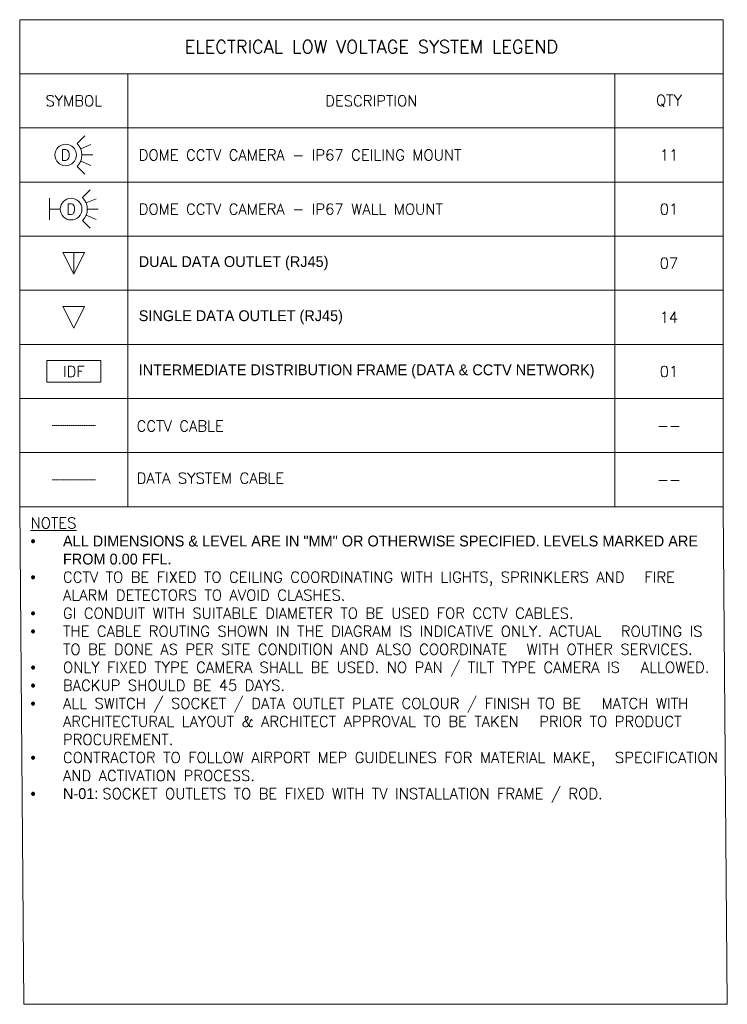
# Model space of a CAD drawing. Header units: millimetres. Extents: x -150 to 17700, y -13097 to 13830.
# Tile 1 of 67: x 0 to 6540, y -13097 to -4000. Entities that reach past the tile are written whole.
import ezdxf
from ezdxf.enums import TextEntityAlignment as Align

# ---------------------------------------------------------------- set-up
doc = ezdxf.new("R2010")
doc.units = ezdxf.units.MM
doc.header["$MEASUREMENT"] = 0
doc.linetypes.add('HIDDENX2', pattern=[0.75, 0.5, -0.25])
doc.layers.get('0').update_dxf_attribs({"lineweight": 5})
for name, color, linetype, lineweight, true_color in [('M-MEP-ELIT-CABLE', 7, 'HIDDENX2', 20, 0x960000), ('M-MEP-ELIT-DEVICES', 5, 'Continuous', 20, 0x0000ff), ('M-MEP-ELIT-EQUIP', 6, 'Continuous', 15, 0xff00ff), ('M-MEP-ELTV-CABLE', 7, 'HIDDENX2', 20, 0x007d00), ('M-MEP-ELTV-CAM', 5, 'Continuous', 20, 0x0000ff)]:
    doc.layers.add(name, color=color, linetype=linetype, lineweight=lineweight, true_color=true_color)
doc.layers.add('M-MEP-GEN', color=7, linetype='Continuous', lineweight=5)
doc.styles.get("Standard").update_dxf_attribs({"font": 'romans.shx'})

# ---------------------------------------------------------------- blocks, each defined once
blk = doc.blocks.new('DDO-RJ45')
at = {"color": 0}
blk.add_line((0, 200), (0, 0), dxfattribs=at)
blk.add_lwpolyline([(-100, 200), (100, 200), (0, 0), (0, 0)], close=True, dxfattribs=at)
blk = doc.blocks.new('DOME-CCTV-CM')
at = {"color": 0}
for p, q in [((106.1, 106.1), (176.8, 176.8)), ((138.6, 57.4), (231, 95.7)), ((150, 0), (250, 0)), ((138.6, -57.4), (231, -95.7)), ((106.1, -106.1), (176.8, -176.8))]:
    blk.add_line(p, q, dxfattribs=at)
blk.add_circle((0, 0), 100, dxfattribs=at)
blk.add_arc((0, 0), 150, 315, 45, dxfattribs=at)
blk.add_attdef('D', text='', height=100, dxfattribs=at).set_placement((0, 0), align=Align.MIDDLE_CENTER)
blk = doc.blocks.new('DOME-CCTV-WM')
at = {"color": 0}
for p, q in [((0, 100), (0, -100)), ((306.1, 106.1), (376.8, 176.8)), ((338.6, 57.4), (431, 95.7)), ((0, 0), (100, 0)), ((350, 0), (450, 0)), ((338.6, -57.4), (431, -95.7)), ((306.1, -106.1), (376.8, -176.8))]:
    blk.add_line(p, q, dxfattribs=at)
blk.add_circle((200, 0), 100, dxfattribs=at)
blk.add_arc((200, 0), 150, 315, 45, dxfattribs=at)
blk.add_attdef('D', text='', height=100, dxfattribs=at).set_placement((200, 0), align=Align.MIDDLE_CENTER)
blk = doc.blocks.new('IDF')
at = {"color": 0}
blk.add_lwpolyline([(-250, 200), (250, 200), (250, 0), (-250, 0)], close=True, dxfattribs=at)
blk.add_attdef('IDF', text='', height=100, dxfattribs=at).set_placement((0, 100), align=Align.MIDDLE_CENTER)
blk = doc.blocks.new('SDO-RJ45')
at = {"color": 0}
blk.add_lwpolyline([(-100, 200), (100, 200), (0, 0), (0, 0)], close=True, dxfattribs=at)

msp = doc.modelspace()

# ---------------------------------------------------------------- linework, layer by layer
at = {"layer": 'M-MEP-ELIT-CABLE', "ltscale": 5}
msp.add_lwpolyline([(300, -8250), (700, -8250)], dxfattribs=at)
at = {"layer": 'M-MEP-ELTV-CABLE', "ltscale": 5, "elevation": 0}
msp.add_lwpolyline([(300, -7750.2), (700, -7749.8)], dxfattribs=at)
at = {"layer": 'M-MEP-GEN'}
for points in [[(0, -4000), (6500, -4000), (6500, -4500), (0, -4500)], [(1000, -4500), (1000, -5000), (0, -5000), (0, -4500)], [(1000, -4500), (5500, -4500), (5500, -5000), (1000, -5000)], [(6500, -4500), (6500, -5000), (5500, -5000), (5500, -4500)], [(1000, -5000), (1000, -5500), (0, -5500), (0, -5000)], [(1000, -5000), (5500, -5000), (5500, -5500), (1000, -5500)], [(6500, -5000), (6500, -5500), (5500, -5500), (5500, -5000)], [(1000, -5500), (1000, -6000), (0, -6000), (0, -5500)], [(1000, -5500), (5500, -5500), (5500, -6000), (1000, -6000)], [(6500, -5500), (6500, -6000), (5500, -6000), (5500, -5500)], [(1000, -6000), (1000, -6500), (0, -6500), (0, -6000)], [(1000, -6000), (5500, -6000), (5500, -6500), (1000, -6500)], [(6500, -6000), (6500, -6500), (5500, -6500), (5500, -6000)], [(1000, -6500), (1000, -7000), (0, -7000), (0, -6500)], [(1000, -6500), (5500, -6500), (5500, -7000), (1000, -7000)], [(6500, -6500), (6500, -7000), (5500, -7000), (5500, -6500)], [(1000, -7000), (1000, -7500), (0, -7500), (0, -7000)], [(1000, -7000), (5500, -7000), (5500, -7500), (1000, -7500)], [(6500, -7000), (6500, -7500), (5500, -7500), (5500, -7000)], [(1000, -7500), (1000, -8000), (0, -8000), (0, -7500)], [(1000, -7500), (5500, -7500), (5500, -8000), (1000, -8000)], [(6500, -7500), (6500, -8000), (5500, -8000), (5500, -7500)], [(1000, -8000), (1000, -8500), (0, -8500), (0, -8000)], [(1000, -8000), (5500, -8000), (5500, -8500), (1000, -8500)], [(6500, -8000), (6500, -8500), (5500, -8500), (5500, -8000)], [(6500, -8500), (6539.5, -13097), (39.5, -13097), (0, -8500)]]:
    msp.add_lwpolyline(points, close=True, dxfattribs=at)

# ---------------------------------------------------------------- block references
at = {"layer": 'M-MEP-ELIT-DEVICES'}
for name, p in [('DDO-RJ45', (500, -6350)), ('SDO-RJ45', (500, -6850))]:
    msp.add_blockref(name, p, dxfattribs=at)
at = {"layer": 'M-MEP-ELIT-EQUIP'}
msp.add_blockref('IDF', (500, -7350), dxfattribs=at).add_auto_attribs({'IDF': 'IDF'})
at = {"layer": 'M-MEP-ELTV-CAM', "lineweight": 0}
ref = msp.add_blockref('DOME-CCTV-CM', (425, -5250), dxfattribs=at)
ref.add_attrib('D', 'D', dxfattribs={"color": 0, "height": 100}).set_placement((425, -5250), align=Align.MIDDLE_CENTER)
msp.add_blockref('DOME-CCTV-WM', (275, -5750), dxfattribs=at).add_auto_attribs({'D': 'D'})

# ---------------------------------------------------------------- texts
at = {"layer": 'M-MEP-GEN'}
for s, width, heights, insert, char_height, attachment_point in [('ELECTRICAL LOW VOLTAGE SYSTEM LEGEND', 4117.653, [0], (3250, -4250), 120, 5), ('{\\Fromans|c0;SYMBOL}', 924.81, [0], (500, -4750), 100, 5), ('{\\Fromans|c0;DESCRIPTION}', 2962.405, [300], (3250, -4750), 100, 5), ('{\\Fromans|c0;QTY}', 907.863, [402.4], (6000, -4750), 100, 5), ('{\\Fsimplex|c0;DOME CCTV CAMERA - IP67 CEILING MOUNT}', 4370.221, [0], (1100, -5250), 100, 4), ('11', 262.905, [0], (6000, -5250), 100, 5), ('{\\Fsimplex|c0;DOME CCTV CAMERA - IP67 WALL MOUNT}', 4370.221, [0], (1100, -5750), 100, 4), ('01', 262.905, [0], (6000, -5750), 100, 5), ('{\\fOswald Light|b0|i0|c0|p0;DUAL DATA OUTLET (RJ45)}', 4370.221, [0], (1100, -6250), 100, 4), ('07', 262.905, [0], (6000, -6250), 100, 5), ('{\\fOswald Light|b0|i0|c0|p0;SINGLE DATA OUTLET (RJ45)}', 4370.221, [0], (1100, -6750), 100, 4), ('14', 262.905, [0], (6000, -6750), 100, 5), ('{\\fOswald Light|b0|i0|c0|p0;INTERMEDIATE DISTRIBUTION FRAME (DATA & CCTV NETWORK)}', 4370.221, [0], (1100, -7250), 100, 4), ('01', 262.905, [0], (6000, -7250), 100, 5), ('--', 262.905, [0], (6000, -7750), 100, 5)]:
    msp.add_mtext_dynamic_manual_height_columns(s, width=width, gutter_width=3324.7, heights=heights, dxfattribs=dict(at, insert=insert, char_height=char_height, attachment_point=attachment_point))
at = {"layer": 'M-MEP-GEN', "char_height": 100}
for s, insert, width, attachment_point in [('{\\Fsimplex|c0;CCTV CABLE}', (1080.6, -7753.5), 4458.896, 4), ('{\\Fsimplex|c0;DATA SYSTEM CABLE}', (1080.6, -8235.9), 4458.896, 4), ('{\\Fsimplex|c0;--}', (6000, -8250), 316.571, 5), ('\\pxi-3,l3,t3;{\\Fsimplex|c0;\\LNOTES\\P{\\fSymbol|b0|i0|c2|p18;\\l·^I}\\fOswald Light|b0|i0|c0|p0;\\lALL DIMENSIONS & LEVEL ARE IN "MM" OR OTHERWISE SPECIFIED. LEVELS MARKED ARE FROM 0.00 FFL. \\Fromans|c0;\\H2.02381x; }\\P{\\fSymbol|b0|i0|c2|p18;·^I}CCTV TO BE FIXED TO CEILING COORDINATING WITH LIGHTS, SPRINKLERS AND {\\H1.65873x; }FIRE ALARM DETECTORS TO AVOID CLASHES.{\\H1.61376x; }\\P{\\fSymbol|b0|i0|c2|p18;·^I}GI CONDUIT WITH SUITABLE DIAMETER TO BE USED FOR CCTV CABLES.{\\H1.62875x; }\\P{\\fSymbol|b0|i0|c2|p18;·^I}THE CABLE ROUTING SHOWN IN THE DIAGRAM IS INDICATIVE ONLY. ACTUAL {\\H1.62375x; }ROUTING IS TO BE DONE AS PER SITE CONDITION AND ALSO COORDINATE {\\H1.62542x; }WITH OTHER SERVICES.{\\H1.62486x; }\\P{\\fSymbol|b0|i0|c2|p18;·^I}ONLY FIXED TYPE CAMERA SHALL BE USED. NO PAN / TILT TYPE CAMERA IS {\\H1.81552x; }ALLOWED.{\\H1.72816x; }\\P{\\fSymbol|b0|i0|c2|p18;·^I}BACKUP SHOULD BE 45 DAYS.{\\H1.72435x; }\\P{\\fSymbol|b0|i0|c2|p18;·^I}ALL SWITCH / SOCKET / DATA OUTLET PLATE COLOUR / FINISH TO BE {\\H1.78236x; }MATCH WITH ARCHITECTURAL LAYOUT & ARCHITECT APPROVAL TO BE TAKEN {\\H1.73921x; }PRIOR TO PRODUCT PROCUREMENT.{\\H1.58693x; }\\P{\\fSymbol|b0|i0|c2|p18;·^I}CONTRACTOR TO FOLLOW AIRPORT MEP GUIDELINES FOR MATERIAL MAKE, {\\H1.63769x; }SPECIFICATION AND ACTIVATION PROCESS.\\P\\psm1.5;{\\fSymbol|b0|i0|c2|p18;\\C0;·^I}{\\fOswald Light|b0|i0|c0|p0;\\C0;N-01:\\C1; }SOCKET OUTLETS TO BE FIXED WITH TV INSTALLATION FRAME / ROD.\\P\\pi0,l0,s*,tz;{\\H1.62077x; }\\P\\pi-3,l3,t3;\\P{\\H1.81501x; }', (100, -8600), 6400, 1)]:
    msp.add_mtext(s, dxfattribs=dict(at, insert=insert, width=width, attachment_point=attachment_point))

doc.saveas('drawing.dxf')
